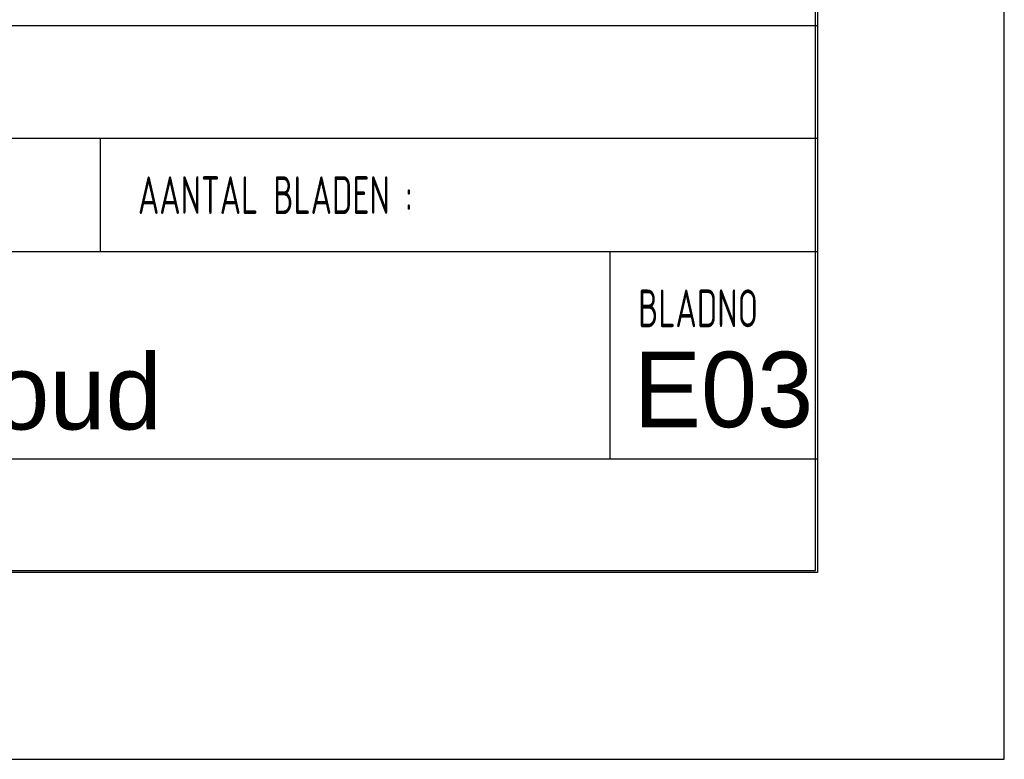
# Model space of a CAD drawing. Extents: x 0 to 84710, y 0 to 29700.
# Tile 12 of 38: x 36784 to 42000, y 0 to 3920. Entities that reach past the tile are written whole.
import ezdxf
from ezdxf.enums import TextEntityAlignment as Align

# ---------------------------------------------------------------- set-up
doc = ezdxf.new("R2010")
doc.units = 0
doc.header["$LTSCALE"] = 100
for name, color, linetype in [('00att025', 2, 'Continuous'), ('00att035', 3, 'Continuous'), ('00att050', 4, 'Continuous'), ('00kad025', 2, 'Continuous'), ('00kad070', 5, 'Continuous'), ('BL$2----', 7, 'Continuous'), ('BL$4----', 7, 'Continuous')]:
    doc.layers.add(name, color=color, linetype=linetype)
doc.styles.add('BURO-018', font='BUROFONT.shx', dxfattribs={"height": 180})
doc.styles.add('BURO-025', font='BUROFONT.shx', dxfattribs={"height": 250})
doc.styles.add('BURO-050', font='BUROFONT.shx', dxfattribs={"height": 500})
doc.styles.add('STYLE2', font='isocp2.shx', dxfattribs={"width": 0.7})

# ---------------------------------------------------------------- blocks, each defined once
blk = doc.blocks.new('A3-HOR')
at = {"layer": '00kad025', "linetype": 'Continuous'}
for p, q in [((420, 0), (420, 297)), ((0, 0), (420, 0))]:
    blk.add_line(p, q, dxfattribs=at)
at = {"layer": '00kad070', "linetype": 'Continuous'}
for p, q in [((410, 10), (410, 287)), ((10, 10), (410, 10))]:
    blk.add_line(p, q, dxfattribs=at)
blk = doc.blocks.new('STEMPEL GEERDIJK-NIEUW')
at = {"color": 5, "ltscale": 0.5}
for p, q in [((-9.9, 63.9), (-9.9, 9.9)), ((-209.9, 38.9), (-9.9, 38.9)), ((-9.9, 26.9), (-84.9, 26.9)), ((-9.9, 15.9), (-84.9, 15.9)), ((-9.9, 9.9), (-209.9, 9.9))]:
    blk.add_line(p, q, dxfattribs=at)
at = {"ltscale": 0.5}
for p, q in [((-9.9, 32.9), (-84.9, 32.9)), ((-47.9, 32.9), (-47.9, 26.9)), ((-20.9, 26.9), (-20.9, 15.9))]:
    blk.add_line(p, q, dxfattribs=at)
at = {"ltscale": 0.5, "style": 'STYLE2', "width": 0.7}
for s, p in [('AANTAL BLADEN :', (-45.9, 28.9)), ('BLADNO', (-19.4, 22.9))]:
    blk.add_text(s, height=2, dxfattribs=at).set_placement(p)
at = {"color": 1, "ltscale": 0.5, "style": 'BURO-018'}
for tag, p in [('DIVERSEN', (-68.9, 28.9)), ('AANTALBLAD', (-22.9, 28.9))]:
    blk.add_attdef(tag, p, '', height=2, dxfattribs=at)
at = {"layer": '00att025', "color": 1, "linetype": 'Continuous', "style": 'BURO-018'}
for tag, p in [('WZ_GOEDC', (-230.84, 55.442)), ('WZ_GOEDA', (-218.863, 55.442)), ('WZ_GOEDB', (-225.315, 55.031)), ('WZ_INITSC', (-230.84, 40.332)), ('WZ_INITSB', (-224.737, 40.332)), ('WZ_INITSA', (-218.863, 40.332)), ('WZ_DATUMC', (-230.84, 17.774)), ('WZ_DATUMB', (-224.737, 17.774)), ('WZ_DATUMA', (-218.863, 17.774)), ('WZ_CODEC', (-230.84, 10.751)), ('WZ_CODEB', (-224.737, 10.751)), ('WZ_CODEA', (-218.863, 10.751))]:
    blk.add_attdef(tag, text='', height=1.8, rotation=90, dxfattribs=at).set_placement(p, align=Align.MIDDLE_LEFT)
at = {"layer": '00att025', "color": 1, "linetype": 'Continuous'}
for tag, p, height, style in [('TKSCHAAL', (-194.804, 59.901), 2, 'BURO-018'), ('PRDATUM', (-199.225, 49.917), 1.8, 'BURO-018'), ('PRPRLEID', (-179.438, 45.409), 1.8, 'BURO-018'), ('PROPDRGVR1', (-191.434, 32.851), 2.2, 'BURO-025'), ('TK1OMSCHR', (-191.287, 27.025), 2.2, 'BURO-025'), ('TK2OMSCHR', (-191.169, 20.919), 2.2, 'BURO-025'), ('TKFILE', (-63.112, 11.291), 2, 'BURO-018')]:
    blk.add_attdef(tag, p, '', height=height, dxfattribs=dict(at, style=style))
at = {"layer": '00att025', "color": 2, "linetype": 'Continuous'}
for tag, p, height, style in [('PRVRIJ5', (-150.129, 51.989), 2.5, 'BURO-025'), ('PRVRIJ6', (-150.142, 46.083), 2.5, 'BURO-025'), ('PRNUMMER', (-70.447, 33.854), 3.5, 'BURO-050'), ('TKFORMAAT', (-82.528, 17.509), 4, 'BURO-025')]:
    blk.add_attdef(tag, p, '', height=height, dxfattribs=dict(at, style=style))
at = {"layer": '00att025', "color": 1, "linetype": 'Continuous', "style": 'BURO-018'}
blk.add_attdef('TKINIT', text='', height=1.8, dxfattribs=at).set_placement((-179.711, 50.878), align=Align.MIDDLE_LEFT)
at = {"layer": '00att025', "color": 3, "linetype": 'Continuous', "ltscale": 25, "style": 'BURO-025'}
blk.add_attdef('TKFASE', text='', height=4, dxfattribs=at).set_placement((-71.405, 19.481), align=Align.MIDDLE_LEFT)
at = {"layer": '00att035', "color": 2, "linetype": 'Continuous', "style": 'BURO-025'}
blk.add_attdef('PROMSCHR', (-149.998, 57.146), '', height=2.5, dxfattribs=at)
at = {"layer": '00att050', "color": 2, "linetype": 'Continuous', "style": 'BURO-025'}
blk.add_attdef('TKTEKNR', text='', height=4, dxfattribs=at).set_placement((-19.639, 19.603), align=Align.MIDDLE_LEFT)

msp = doc.modelspace()

# ---------------------------------------------------------------- block references
at = {"layer": 'BL$2----', "xscale": 100, "yscale": 100}
msp.add_blockref('A3-HOR', (0, 0), dxfattribs=at)
at = {"layer": 'BL$4----'}
ref = msp.add_blockref('STEMPEL GEERDIJK-NIEUW', (42000, 0), dxfattribs=dict(at, xscale=100, yscale=100))
ref.add_attrib('TKTEKNR', 'E03', dxfattribs={"layer": '00att050', "color": 2, "linetype": 'Continuous', "height": 400, "style": 'BURO-025'}).set_placement((40036.1, 1960.3), align=Align.MIDDLE_LEFT)
ref.add_attrib('TKFASE', 'Onderhoud', dxfattribs={"layer": '00att025', "color": 3, "linetype": 'Continuous', "ltscale": 25, "height": 400, "style": 'BURO-025'}).set_placement((34859.5, 1948.1), align=Align.MIDDLE_LEFT)

doc.saveas('drawing.dxf')
